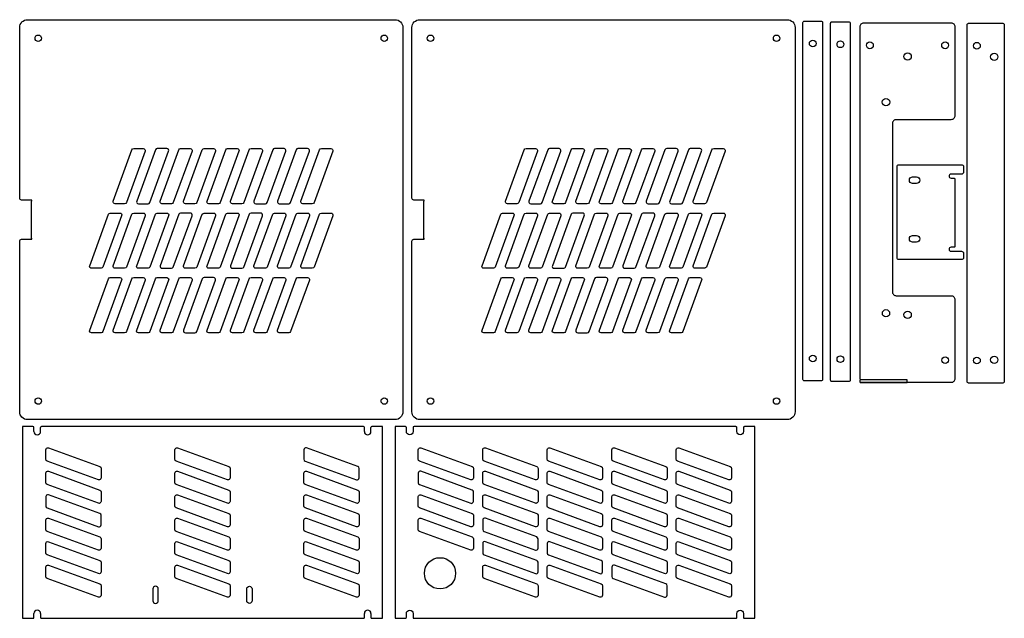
# Model space of a CAD drawing. Header units: millimetres. Extents: x -2 to 502, y -102 to 205.
import ezdxf

# ---------------------------------------------------------------- set-up
doc = ezdxf.new("R2010")
doc.units = ezdxf.units.MM
doc.layers.get('0').update_dxf_attribs({"linetype": 'CONTINUOUS'})

msp = doc.modelspace()

# ---------------------------------------------------------------- linework, layer by layer
for p, q in [((428.38, 18.9), (428.38, 20.27)), ((5.3, -3.6), (0, -3.6)), ((0, -3.6), (0, -101.6)), ((5.8, -6.1), (5.8, -4.1)), ((9.2, -6.1), (9.2, -4.1)), ((174.3, -3.6), (9.7, -3.6)), ((174.8, -6.1), (174.8, -4.1)), ((178.2, -6.1), (178.2, -4.1)), ((184, -3.6), (178.7, -3.6)), ((184, -101.6), (184, -3.6)), ((5.8, -101.1), (5.8, -99.1)), ((9.2, -99.1), (9.2, -101.1)), ((174.8, -101.1), (174.8, -99.1)), ((178.2, -99.1), (178.2, -101.1)), ((0, -101.6), (5.3, -101.6)), ((9.7, -101.6), (174.3, -101.6)), ((178.7, -101.6), (184, -101.6))]:
    msp.add_line(p, q)
for points in [[(-1.5, 113.25), (-1.5, 200.5, -0.414214), (2.5, 204.5), (190.5, 204.5, -0.414214), (194.5, 200.5), (194.5, 4, -0.414214), (190.5, 0), (2.5, 0, -0.414214), (-1.5, 4), (-1.5, 91.25, -0.414214), (-0.5, 92.25), (4.5, 92.25), (4.5, 111.75, 1), (4.5, 112.25), (-0.5, 112.25, -0.414214)], [(199.16, 113.25), (199.16, 200.5, -0.414214), (203.16, 204.5), (391.16, 204.5, -0.414214), (395.16, 200.5), (395.16, 4, -0.414214), (391.16, 0), (203.16, 0, -0.414214), (199.16, 4), (199.16, 91.25, -0.414214), (200.16, 92.25), (205.16, 92.25), (205.16, 111.75, 1), (205.16, 112.25), (200.16, 112.25, -0.414214)], [(408.4, 203.79, -0.414214), (409.15, 203.04), (409.15, 20.54, -0.414214), (408.4, 19.79), (399.9, 19.79, -0.414214), (399.15, 20.54), (399.15, 203.04, -0.414214), (399.9, 203.79)], [(414.03, 19.41, -0.414214), (413.28, 20.16), (413.28, 202.66, -0.414214), (414.03, 203.41), (422.53, 203.41, -0.414214), (423.28, 202.66), (423.28, 20.16, -0.414214), (422.53, 19.41)], [(452.38, 18.9), (452.38, 20.27), (429.38, 20.27, -0.414214), (428.38, 21.27), (428.38, 200.9, -0.414214), (430.38, 202.9), (474.88, 202.9, -0.414214), (476.88, 200.9), (476.88, 155.38, -0.414214), (474.88, 153.38), (446.88, 153.38, 0.414214), (444.88, 151.38), (444.88, 65.38, 0.414214), (446.88, 63.38), (474.88, 63.38, -0.414214), (476.88, 61.38), (476.88, 20.9, -0.414214), (474.88, 18.9), (428.38, 18.9)], [(483.15, 19.44), (483.15, 201.94, -0.414214), (483.9, 202.69), (501.4, 202.69, -0.414214), (502.15, 201.94), (502.15, 19.44, -0.414214), (501.4, 18.69), (483.9, 18.69, -0.414214)], [(55.91, 137.97, -0.315299), (56.84, 138.63), (61.72, 138.63, -0.520567), (62.66, 137.29), (53.09, 111.02, -0.315299), (52.16, 110.36), (47.28, 110.36, -0.520567), (46.34, 111.7)], [(67.91, 137.97), (58.34, 111.7, 0.520567), (59.28, 110.36), (64.16, 110.36, 0.315299), (65.09, 111.02), (74.66, 137.29, 0.520567), (73.72, 138.63), (68.84, 138.63, 0.315299)], [(71.28, 110.36, -0.520567), (70.34, 111.7), (79.91, 137.97, -0.315299), (80.84, 138.63), (85.72, 138.63, -0.520567), (86.66, 137.29), (77.09, 111.02, -0.315299), (76.16, 110.36)], [(83.28, 110.36, -0.520567), (82.34, 111.7), (91.91, 137.97, -0.315299), (92.84, 138.63), (97.72, 138.63, -0.520567), (98.66, 137.29), (89.09, 111.02, -0.315299), (88.16, 110.36)], [(110.66, 137.29), (101.09, 111.02, -0.315299), (100.16, 110.36), (95.28, 110.36, -0.520567), (94.34, 111.7), (103.91, 137.97, -0.315299), (104.84, 138.63), (109.72, 138.63, -0.520567)], [(122.66, 137.29), (113.09, 111.02, -0.315299), (112.16, 110.36), (107.28, 110.36, -0.520567), (106.34, 111.7), (115.91, 137.97, -0.315299), (116.84, 138.63), (121.72, 138.63, -0.520567)], [(133.72, 138.63), (128.84, 138.63, 0.315299), (127.91, 137.97), (118.34, 111.7, 0.520567), (119.28, 110.36), (124.16, 110.36, 0.315299), (125.09, 111.02), (134.66, 137.29, 0.520567)], [(139.91, 137.97), (130.34, 111.7, 0.520567), (131.28, 110.36), (136.16, 110.36, 0.315299), (137.09, 111.02), (146.66, 137.29, 0.520567), (145.72, 138.63), (140.84, 138.63, 0.315299)], [(158.66, 137.29), (149.09, 111.02, -0.315299), (148.16, 110.36), (143.28, 110.36, -0.520567), (142.34, 111.7), (151.91, 137.97, -0.315299), (152.84, 138.63), (157.72, 138.63, -0.520567)], [(256.57, 137.97, -0.315299), (257.5, 138.63), (262.38, 138.63, -0.520567), (263.32, 137.29), (253.75, 111.02, -0.315299), (252.82, 110.36), (247.94, 110.36, -0.520567), (247, 111.7)], [(268.57, 137.97), (259, 111.7, 0.520567), (259.94, 110.36), (264.82, 110.36, 0.315299), (265.75, 111.02), (275.32, 137.29, 0.520567), (274.38, 138.63), (269.5, 138.63, 0.315299)], [(271.94, 110.36, -0.520567), (271, 111.7), (280.57, 137.97, -0.315299), (281.5, 138.63), (286.38, 138.63, -0.520567), (287.32, 137.29), (277.75, 111.02, -0.315299), (276.82, 110.36)], [(283.94, 110.36, -0.520567), (283, 111.7), (292.57, 137.97, -0.315299), (293.5, 138.63), (298.38, 138.63, -0.520567), (299.32, 137.29), (289.75, 111.02, -0.315299), (288.82, 110.36)], [(311.32, 137.29), (301.75, 111.02, -0.315299), (300.82, 110.36), (295.94, 110.36, -0.520567), (295, 111.7), (304.57, 137.97, -0.315299), (305.5, 138.63), (310.38, 138.63, -0.520567)], [(323.32, 137.29), (313.75, 111.02, -0.315299), (312.82, 110.36), (307.94, 110.36, -0.520567), (307, 111.7), (316.57, 137.97, -0.315299), (317.5, 138.63), (322.38, 138.63, -0.520567)], [(334.38, 138.63), (329.5, 138.63, 0.315299), (328.57, 137.97), (319, 111.7, 0.520567), (319.94, 110.36), (324.82, 110.36, 0.315299), (325.75, 111.02), (335.32, 137.29, 0.520567)], [(340.57, 137.97), (331, 111.7, 0.520567), (331.94, 110.36), (336.82, 110.36, 0.315299), (337.75, 111.02), (347.32, 137.29, 0.520567), (346.38, 138.63), (341.5, 138.63, 0.315299)], [(359.32, 137.29), (349.75, 111.02, -0.315299), (348.82, 110.36), (343.94, 110.36, -0.520567), (343, 111.7), (352.57, 137.97, -0.315299), (353.5, 138.63), (358.38, 138.63, -0.520567)], [(476.4, 123.51, -0.414214), (476.9, 123.01), (476.9, 88.61, -0.414214), (476.4, 88.11), (474.9, 88.11, 1), (474.9, 86.11), (476.9, 86.11), (480.27, 86.11, -0.414214), (481.27, 85.11), (481.27, 82.81, -0.414214), (480.27, 81.81), (448.27, 81.81, -0.414214), (447.27, 82.81), (447.27, 129.35, -0.414214), (448.27, 130.35), (480.27, 130.35, -0.414214), (481.27, 129.35), (481.27, 126.51, -0.414214), (480.27, 125.51), (476.9, 125.51), (474.9, 125.51, 1), (474.9, 123.51)], [(455.27, 120.71, -1), (455.27, 124.11), (457.27, 124.11, -1), (457.27, 120.71)], [(35.28, 77.37, -0.520567), (34.34, 78.71), (43.91, 104.98, -0.315299), (44.84, 105.63), (49.72, 105.63, -0.520567), (50.66, 104.29), (41.09, 78.02, -0.315299), (40.16, 77.37)], [(61.72, 105.63, -0.520567), (62.66, 104.29), (53.09, 78.02, -0.315299), (52.16, 77.37), (47.28, 77.37, -0.520567), (46.34, 78.71), (55.91, 104.98, -0.315299), (56.84, 105.63)], [(59.28, 77.37, -0.520567), (58.34, 78.71), (67.91, 104.98, -0.315299), (68.84, 105.63), (73.72, 105.63, -0.520567), (74.66, 104.29), (65.09, 78.02, -0.315299), (64.16, 77.37)], [(85.72, 105.63), (80.84, 105.63, 0.315299), (79.91, 104.98), (70.34, 78.71, 0.520567), (71.28, 77.37), (76.16, 77.37, 0.315299), (77.09, 78.02), (86.66, 104.29, 0.520567)], [(98.66, 104.29), (89.09, 78.02, -0.315299), (88.16, 77.37), (83.28, 77.37, -0.520567), (82.34, 78.71), (91.91, 104.98, -0.315299), (92.84, 105.63), (97.72, 105.63, -0.520567)], [(101.09, 78.02, -0.315299), (100.16, 77.37), (95.28, 77.37, -0.520567), (94.34, 78.71), (103.91, 104.98, -0.315299), (104.84, 105.63), (109.72, 105.63, -0.520567), (110.66, 104.29)], [(115.91, 104.98), (106.34, 78.71, 0.520567), (107.28, 77.37), (112.16, 77.37, 0.315299), (113.09, 78.02), (122.66, 104.29, 0.520567), (121.72, 105.63), (116.84, 105.63, 0.315299)], [(127.91, 104.98, -0.315299), (128.84, 105.63), (133.72, 105.63, -0.520567), (134.66, 104.29), (125.09, 78.02, -0.315299), (124.16, 77.37), (119.28, 77.37, -0.520567), (118.34, 78.71)], [(137.09, 78.02, -0.315299), (136.16, 77.37), (131.28, 77.37, -0.520567), (130.34, 78.71), (139.91, 104.98, -0.315299), (140.84, 105.63), (145.72, 105.63, -0.520567), (146.66, 104.29)], [(157.72, 105.63, -0.520567), (158.66, 104.29), (149.09, 78.02, -0.315299), (148.16, 77.37), (143.28, 77.37, -0.520567), (142.34, 78.71), (151.91, 104.98, -0.315299), (152.84, 105.63)], [(235.94, 77.37, -0.520567), (235, 78.71), (244.57, 104.98, -0.315299), (245.5, 105.63), (250.38, 105.63, -0.520567), (251.32, 104.29), (241.75, 78.02, -0.315299), (240.82, 77.37)], [(262.38, 105.63, -0.520567), (263.32, 104.29), (253.75, 78.02, -0.315299), (252.82, 77.37), (247.94, 77.37, -0.520567), (247, 78.71), (256.57, 104.98, -0.315299), (257.5, 105.63)], [(259.94, 77.37, -0.520567), (259, 78.71), (268.57, 104.98, -0.315299), (269.5, 105.63), (274.38, 105.63, -0.520567), (275.32, 104.29), (265.75, 78.02, -0.315299), (264.82, 77.37)], [(286.38, 105.63), (281.5, 105.63, 0.315299), (280.57, 104.98), (271, 78.71, 0.520567), (271.94, 77.37), (276.82, 77.37, 0.315299), (277.75, 78.02), (287.32, 104.29, 0.520567)], [(299.32, 104.29), (289.75, 78.02, -0.315299), (288.82, 77.37), (283.94, 77.37, -0.520567), (283, 78.71), (292.57, 104.98, -0.315299), (293.5, 105.63), (298.38, 105.63, -0.520567)], [(301.75, 78.02, -0.315299), (300.82, 77.37), (295.94, 77.37, -0.520567), (295, 78.71), (304.57, 104.98, -0.315299), (305.5, 105.63), (310.38, 105.63, -0.520567), (311.32, 104.29)], [(316.57, 104.98), (307, 78.71, 0.520567), (307.94, 77.37), (312.82, 77.37, 0.315299), (313.75, 78.02), (323.32, 104.29, 0.520567), (322.38, 105.63), (317.5, 105.63, 0.315299)], [(328.57, 104.98, -0.315299), (329.5, 105.63), (334.38, 105.63, -0.520567), (335.32, 104.29), (325.75, 78.02, -0.315299), (324.82, 77.37), (319.94, 77.37, -0.520567), (319, 78.71)], [(337.75, 78.02, -0.315299), (336.82, 77.37), (331.94, 77.37, -0.520567), (331, 78.71), (340.57, 104.98, -0.315299), (341.5, 105.63), (346.38, 105.63, -0.520567), (347.32, 104.29)], [(358.38, 105.63, -0.520567), (359.32, 104.29), (349.75, 78.02, -0.315299), (348.82, 77.37), (343.94, 77.37, -0.520567), (343, 78.71), (352.57, 104.98, -0.315299), (353.5, 105.63)], [(457.27, 94.11, -1), (457.27, 90.71), (455.27, 90.71, -1), (455.27, 94.11)], [(43.91, 71.98, -0.315299), (44.84, 72.64), (49.72, 72.64, -0.520567), (50.66, 71.3), (41.09, 45.03, -0.315299), (40.16, 44.37), (35.28, 44.37, -0.520567), (34.34, 45.71)], [(62.66, 71.3), (53.09, 45.03, -0.315299), (52.16, 44.37), (47.28, 44.37, -0.520567), (46.34, 45.71), (55.91, 71.98, -0.315299), (56.84, 72.64), (61.72, 72.64, -0.520567)], [(65.09, 45.03, -0.315299), (64.16, 44.37), (59.28, 44.37, -0.520567), (58.34, 45.71), (67.91, 71.98, -0.315299), (68.84, 72.64), (73.72, 72.64, -0.520567), (74.66, 71.3)], [(76.16, 44.37), (71.28, 44.37, -0.520567), (70.34, 45.71), (79.91, 71.98, -0.315299), (80.84, 72.64), (85.72, 72.64, -0.520567), (86.66, 71.3), (77.09, 45.03, -0.315299)], [(97.72, 72.64), (92.84, 72.64, 0.315299), (91.91, 71.98), (82.34, 45.71, 0.520567), (83.28, 44.37), (88.16, 44.37, 0.315299), (89.09, 45.03), (98.66, 71.3, 0.520567)], [(101.09, 45.03, -0.315299), (100.16, 44.37), (95.28, 44.37, -0.520567), (94.34, 45.71), (103.91, 71.98, -0.315299), (104.84, 72.64), (109.72, 72.64, -0.520567), (110.66, 71.3)], [(112.16, 44.37), (107.28, 44.37, -0.520567), (106.34, 45.71), (115.91, 71.98, -0.315299), (116.84, 72.64), (121.72, 72.64, -0.520567), (122.66, 71.3), (113.09, 45.03, -0.315299)], [(133.72, 72.64, -0.520567), (134.66, 71.3), (125.09, 45.03, -0.315299), (124.16, 44.37), (119.28, 44.37, -0.520567), (118.34, 45.71), (127.91, 71.98, -0.315299), (128.84, 72.64)], [(137.09, 45.03, -0.315299), (136.16, 44.37), (131.28, 44.37, -0.520567), (130.34, 45.71), (139.91, 71.98, -0.315299), (140.84, 72.64), (145.72, 72.64, -0.520567), (146.66, 71.3)], [(244.57, 71.98, -0.315299), (245.5, 72.64), (250.38, 72.64, -0.520567), (251.32, 71.3), (241.75, 45.03, -0.315299), (240.82, 44.37), (235.94, 44.37, -0.520567), (235, 45.71)], [(263.32, 71.3), (253.75, 45.03, -0.315299), (252.82, 44.37), (247.94, 44.37, -0.520567), (247, 45.71), (256.57, 71.98, -0.315299), (257.5, 72.64), (262.38, 72.64, -0.520567)], [(265.75, 45.03, -0.315299), (264.82, 44.37), (259.94, 44.37, -0.520567), (259, 45.71), (268.57, 71.98, -0.315299), (269.5, 72.64), (274.38, 72.64, -0.520567), (275.32, 71.3)], [(276.82, 44.37), (271.94, 44.37, -0.520567), (271, 45.71), (280.57, 71.98, -0.315299), (281.5, 72.64), (286.38, 72.64, -0.520567), (287.32, 71.3), (277.75, 45.03, -0.315299)], [(298.38, 72.64), (293.5, 72.64, 0.315299), (292.57, 71.98), (283, 45.71, 0.520567), (283.94, 44.37), (288.82, 44.37, 0.315299), (289.75, 45.03), (299.32, 71.3, 0.520567)], [(301.75, 45.03, -0.315299), (300.82, 44.37), (295.94, 44.37, -0.520567), (295, 45.71), (304.57, 71.98, -0.315299), (305.5, 72.64), (310.38, 72.64, -0.520567), (311.32, 71.3)], [(312.82, 44.37), (307.94, 44.37, -0.520567), (307, 45.71), (316.57, 71.98, -0.315299), (317.5, 72.64), (322.38, 72.64, -0.520567), (323.32, 71.3), (313.75, 45.03, -0.315299)], [(334.38, 72.64, -0.520567), (335.32, 71.3), (325.75, 45.03, -0.315299), (324.82, 44.37), (319.94, 44.37, -0.520567), (319, 45.71), (328.57, 71.98, -0.315299), (329.5, 72.64)], [(337.75, 45.03, -0.315299), (336.82, 44.37), (331.94, 44.37, -0.520567), (331, 45.71), (340.57, 71.98, -0.315299), (341.5, 72.64), (346.38, 72.64, -0.520567), (347.32, 71.3)], [(368.7, -6.1, -1), (365.3, -6.1), (365.3, -4.1, 0.414214), (364.8, -3.6), (200.2, -3.6, 0.414214), (199.7, -4.1), (199.7, -6.1, -1), (196.3, -6.1), (196.3, -4.1, 0.414214), (195.8, -3.6), (190.5, -3.6), (190.5, -101.6), (195.8, -101.6, 0.414214), (196.3, -101.1), (196.3, -99.1, -1), (199.7, -99.1), (199.7, -101.1, 0.414214), (200.2, -101.6), (364.8, -101.6, 0.414214), (365.3, -101.1), (365.3, -99.1, -1), (368.7, -99.1), (368.7, -101.1, 0.414214), (369.2, -101.6), (374.5, -101.6), (374.5, -3.6), (369.2, -3.6, 0.414214), (368.7, -4.1)], [(39.48, -24.01, -0.315299), (40.13, -24.94), (40.13, -29.82, -0.520567), (38.79, -30.76), (12.52, -21.19, -0.315299), (11.87, -20.26), (11.87, -15.38, -0.520567), (13.21, -14.44)], [(79.21, -14.44), (105.48, -24.01, -0.315299), (106.13, -24.94), (106.13, -29.82, -0.520567), (104.79, -30.76), (78.52, -21.19, -0.315299), (77.87, -20.26), (77.87, -15.38, -0.520567)], [(144.52, -21.19), (170.79, -30.76, 0.520567), (172.13, -29.82), (172.13, -24.94, 0.315299), (171.48, -24.01), (145.21, -14.44, 0.520567), (143.87, -15.38), (143.87, -20.26, 0.315299)], [(230.63, -24.94), (230.63, -29.82, -0.520567), (229.29, -30.76), (203.02, -21.19, -0.315299), (202.37, -20.26), (202.37, -15.38, -0.520567), (203.71, -14.44), (229.98, -24.01, -0.315299)], [(263.63, -24.94), (263.63, -29.82, -0.520567), (262.29, -30.76), (236.02, -21.19, -0.315299), (235.37, -20.26), (235.37, -15.38, -0.520567), (236.71, -14.44), (262.98, -24.01, -0.315299)], [(296.63, -29.82, -0.520567), (295.29, -30.76), (269.02, -21.19, -0.315299), (268.37, -20.26), (268.37, -15.38, -0.520567), (269.71, -14.44), (295.98, -24.01, -0.315299), (296.63, -24.94)], [(328.98, -24.01, -0.315299), (329.63, -24.94), (329.63, -29.82, -0.520567), (328.29, -30.76), (302.02, -21.19, -0.315299), (301.37, -20.26), (301.37, -15.38, -0.520567), (302.71, -14.44)], [(335.71, -14.44), (361.98, -24.01, -0.315299), (362.63, -24.94), (362.63, -29.82, -0.520567), (361.29, -30.76), (335.02, -21.19, -0.315299), (334.37, -20.26), (334.37, -15.38, -0.520567)], [(40.13, -41.82, -0.520567), (38.79, -42.76), (12.52, -33.19, -0.315299), (11.87, -32.26), (11.87, -27.38, -0.520567), (13.21, -26.44), (39.48, -36.01, -0.315299), (40.13, -36.94)], [(106.13, -41.82, -0.520567), (104.79, -42.76), (78.52, -33.19, -0.315299), (77.87, -32.26), (77.87, -27.38, -0.520567), (79.21, -26.44), (105.48, -36.01, -0.315299), (106.13, -36.94)], [(172.13, -36.94), (172.13, -41.82, -0.520567), (170.79, -42.76), (144.52, -33.19, -0.315299), (143.87, -32.26), (143.87, -27.38, -0.520567), (145.21, -26.44), (171.48, -36.01, -0.315299)], [(203.02, -33.19), (229.29, -42.76, 0.520567), (230.63, -41.82), (230.63, -36.94, 0.315299), (229.98, -36.01), (203.71, -26.44, 0.520567), (202.37, -27.38), (202.37, -32.26, 0.315299)], [(236.71, -26.44), (262.98, -36.01, -0.315299), (263.63, -36.94), (263.63, -41.82, -0.520567), (262.29, -42.76), (236.02, -33.19, -0.315299), (235.37, -32.26), (235.37, -27.38, -0.520567)], [(296.63, -41.82, -0.520567), (295.29, -42.76), (269.02, -33.19, -0.315299), (268.37, -32.26), (268.37, -27.38, -0.520567), (269.71, -26.44), (295.98, -36.01, -0.315299), (296.63, -36.94)], [(302.71, -26.44), (328.98, -36.01, -0.315299), (329.63, -36.94), (329.63, -41.82, -0.520567), (328.29, -42.76), (302.02, -33.19, -0.315299), (301.37, -32.26), (301.37, -27.38, -0.520567)], [(362.63, -36.94), (362.63, -41.82, -0.520567), (361.29, -42.76), (335.02, -33.19, -0.315299), (334.37, -32.26), (334.37, -27.38, -0.520567), (335.71, -26.44), (361.98, -36.01, -0.315299)], [(11.87, -39.38), (11.87, -44.26, 0.315299), (12.52, -45.19), (38.79, -54.76, 0.520567), (40.13, -53.82), (40.13, -48.94, 0.315299), (39.48, -48.01), (13.21, -38.44, 0.520567)], [(77.87, -39.38, -0.520567), (79.21, -38.44), (105.48, -48.01, -0.315299), (106.13, -48.94), (106.13, -53.82, -0.520567), (104.79, -54.76), (78.52, -45.19, -0.315299), (77.87, -44.26)], [(172.13, -53.82, -0.520567), (170.79, -54.76), (144.52, -45.19, -0.315299), (143.87, -44.26), (143.87, -39.38, -0.520567), (145.21, -38.44), (171.48, -48.01, -0.315299), (172.13, -48.94)], [(230.63, -48.94), (230.63, -53.82, -0.520567), (229.29, -54.76), (203.02, -45.19, -0.315299), (202.37, -44.26), (202.37, -39.38, -0.520567), (203.71, -38.44), (229.98, -48.01, -0.315299)], [(235.37, -39.38, -0.520567), (236.71, -38.44), (262.98, -48.01, -0.315299), (263.63, -48.94), (263.63, -53.82, -0.520567), (262.29, -54.76), (236.02, -45.19, -0.315299), (235.37, -44.26)], [(296.63, -48.94), (296.63, -53.82, -0.520567), (295.29, -54.76), (269.02, -45.19, -0.315299), (268.37, -44.26), (268.37, -39.38, -0.520567), (269.71, -38.44), (295.98, -48.01, -0.315299)], [(301.37, -39.38, -0.520567), (302.71, -38.44), (328.98, -48.01, -0.315299), (329.63, -48.94), (329.63, -53.82, -0.520567), (328.29, -54.76), (302.02, -45.19, -0.315299), (301.37, -44.26)], [(334.37, -39.38, -0.520567), (335.71, -38.44), (361.98, -48.01, -0.315299), (362.63, -48.94), (362.63, -53.82, -0.520567), (361.29, -54.76), (335.02, -45.19, -0.315299), (334.37, -44.26)], [(11.87, -51.38, -0.520567), (13.21, -50.44), (39.48, -60.01, -0.315299), (40.13, -60.94), (40.13, -65.82, -0.520567), (38.79, -66.76), (12.52, -57.19, -0.315299), (11.87, -56.26)], [(79.21, -50.44), (105.48, -60.01, -0.315299), (106.13, -60.94), (106.13, -65.82, -0.520567), (104.79, -66.76), (78.52, -57.19, -0.315299), (77.87, -56.26), (77.87, -51.38, -0.520567)], [(171.48, -60.01, -0.315299), (172.13, -60.94), (172.13, -65.82, -0.520567), (170.79, -66.76), (144.52, -57.19, -0.315299), (143.87, -56.26), (143.87, -51.38, -0.520567), (145.21, -50.44)], [(230.63, -60.94), (230.63, -65.82, -0.520567), (229.29, -66.76), (203.02, -57.19, -0.315299), (202.37, -56.26), (202.37, -51.38, -0.520567), (203.71, -50.44), (229.98, -60.01, -0.315299)], [(236.02, -57.19), (262.29, -66.76, 0.520567), (263.63, -65.82), (263.63, -60.94, 0.315299), (262.98, -60.01), (236.71, -50.44, 0.520567), (235.37, -51.38), (235.37, -56.26, 0.315299)], [(268.37, -51.38, -0.520567), (269.71, -50.44), (295.98, -60.01, -0.315299), (296.63, -60.94), (296.63, -65.82, -0.520567), (295.29, -66.76), (269.02, -57.19, -0.315299), (268.37, -56.26)], [(301.37, -51.38, -0.520567), (302.71, -50.44), (328.98, -60.01, -0.315299), (329.63, -60.94), (329.63, -65.82, -0.520567), (328.29, -66.76), (302.02, -57.19, -0.315299), (301.37, -56.26)], [(334.37, -51.38, -0.520567), (335.71, -50.44), (361.98, -60.01, -0.315299), (362.63, -60.94), (362.63, -65.82, -0.520567), (361.29, -66.76), (335.02, -57.19, -0.315299), (334.37, -56.26)], [(40.13, -77.82, -0.520567), (38.79, -78.76), (12.52, -69.19, -0.315299), (11.87, -68.26), (11.87, -63.38, -0.520567), (13.21, -62.44), (39.48, -72.01, -0.315299), (40.13, -72.94)], [(106.13, -72.94), (106.13, -77.82, -0.520567), (104.79, -78.76), (78.52, -69.19, -0.315299), (77.87, -68.26), (77.87, -63.38, -0.520567), (79.21, -62.44), (105.48, -72.01, -0.315299)], [(172.13, -77.82, -0.520567), (170.79, -78.76), (144.52, -69.19, -0.315299), (143.87, -68.26), (143.87, -63.38, -0.520567), (145.21, -62.44), (171.48, -72.01, -0.315299), (172.13, -72.94)], [(235.37, -63.38), (235.37, -68.26, 0.315299), (236.02, -69.19), (262.29, -78.76, 0.520567), (263.63, -77.82), (263.63, -72.94, 0.315299), (262.98, -72.01), (236.71, -62.44, 0.520567)], [(268.37, -63.38), (268.37, -68.26, 0.315299), (269.02, -69.19), (295.29, -78.76, 0.520567), (296.63, -77.82), (296.63, -72.94, 0.315299), (295.98, -72.01), (269.71, -62.44, 0.520567)], [(302.71, -62.44), (328.98, -72.01, -0.315299), (329.63, -72.94), (329.63, -77.82, -0.520567), (328.29, -78.76), (302.02, -69.19, -0.315299), (301.37, -68.26), (301.37, -63.38, -0.520567)], [(362.63, -72.94), (362.63, -77.82, -0.520567), (361.29, -78.76), (335.02, -69.19, -0.315299), (334.37, -68.26), (334.37, -63.38, -0.520567), (335.71, -62.44), (361.98, -72.01, -0.315299)], [(13.21, -74.44), (39.48, -84.01, -0.315299), (40.13, -84.94), (40.13, -89.82, -0.520567), (38.79, -90.76), (12.52, -81.19, -0.315299), (11.87, -80.26), (11.87, -75.38, -0.520567)], [(77.87, -75.38, -0.520567), (79.21, -74.44), (105.48, -84.01, -0.315299), (106.13, -84.94), (106.13, -89.82, -0.520567), (104.79, -90.76), (78.52, -81.19, -0.315299), (77.87, -80.26)], [(145.21, -74.44), (171.48, -84.01, -0.315299), (172.13, -84.94), (172.13, -89.82, -0.520567), (170.79, -90.76), (144.52, -81.19, -0.315299), (143.87, -80.26), (143.87, -75.38, -0.520567)], [(235.37, -75.38, -0.520567), (236.71, -74.44), (262.98, -84.01, -0.315299), (263.63, -84.94), (263.63, -89.82, -0.520567), (262.29, -90.76), (236.02, -81.19, -0.315299), (235.37, -80.26)], [(269.02, -81.19, -0.315299), (268.37, -80.26), (268.37, -75.38, -0.520567), (269.71, -74.44), (295.98, -84.01, -0.315299), (296.63, -84.94), (296.63, -89.82, -0.520567), (295.29, -90.76)], [(301.37, -75.38), (301.37, -80.26, 0.315299), (302.02, -81.19), (328.29, -90.76, 0.520567), (329.63, -89.82), (329.63, -84.94, 0.315299), (328.98, -84.01), (302.71, -74.44, 0.520567)], [(334.37, -75.38, -0.520567), (335.71, -74.44), (361.98, -84.01, -0.315299), (362.63, -84.94), (362.63, -89.82, -0.520567), (361.29, -90.76), (335.02, -81.19, -0.315299), (334.37, -80.26)], [(69.38, -92.6), (69.38, -86.6, 1), (66.62, -86.6), (66.62, -92.6, 1)], [(114.63, -86.6, -1), (117.38, -86.6), (117.38, -92.6, -1), (114.63, -92.6)]]:
    msp.add_lwpolyline(points, format="xyb", close=True)
for centre, radius in [((8, 195), 1.65), ((185, 195), 1.65), ((208.66, 195), 1.65), ((385.66, 195), 1.65), ((404.15, 192.29), 1.7), ((418.28, 191.91), 1.7), ((433.38, 191.4), 1.75), ((471.88, 191.4), 1.75), ((488.15, 191.19), 1.7), ((452.71, 185.7), 1.88), ((497, 185.49), 1.85), ((441.63, 162.38), 1.88), ((441.63, 54.38), 1.87), ((452.71, 53.62), 1.88), ((404.15, 31.29), 1.7), ((418.28, 30.91), 1.7), ((471.88, 30.4), 1.7), ((488.15, 30.19), 1.7), ((497, 30.55), 1.85), ((8, 9.5), 1.65), ((185, 9.5), 1.65), ((208.66, 9.5), 1.65), ((385.66, 9.5), 1.65), ((213.5, -78.6), 8)]:
    msp.add_circle(centre, radius)
for centre, radius, start, end in [((4.5, 92.5), 0.25, -90, 90), ((205.16, 92.5), 0.25, -90, 90), ((5.3, -4.1), 0.5, 0, 90), ((9.7, -4.1), 0.5, 90, 180), ((174.3, -4.1), 0.5, 0, 90), ((178.7, -4.1), 0.5, 90, 180), ((7.5, -6.1), 1.7, 180, 360), ((176.5, -6.1), 1.7, 180, 360), ((7.5, -99.1), 1.7, 0, 180), ((176.5, -99.1), 1.7, 0, 180), ((5.3, -101.1), 0.5, -90, 0), ((9.7, -101.1), 0.5, 180, 270), ((174.3, -101.1), 0.5, -90, 0), ((178.7, -101.1), 0.5, 180, 270)]:
    msp.add_arc(centre, radius, start, end)

doc.saveas('drawing.dxf')
